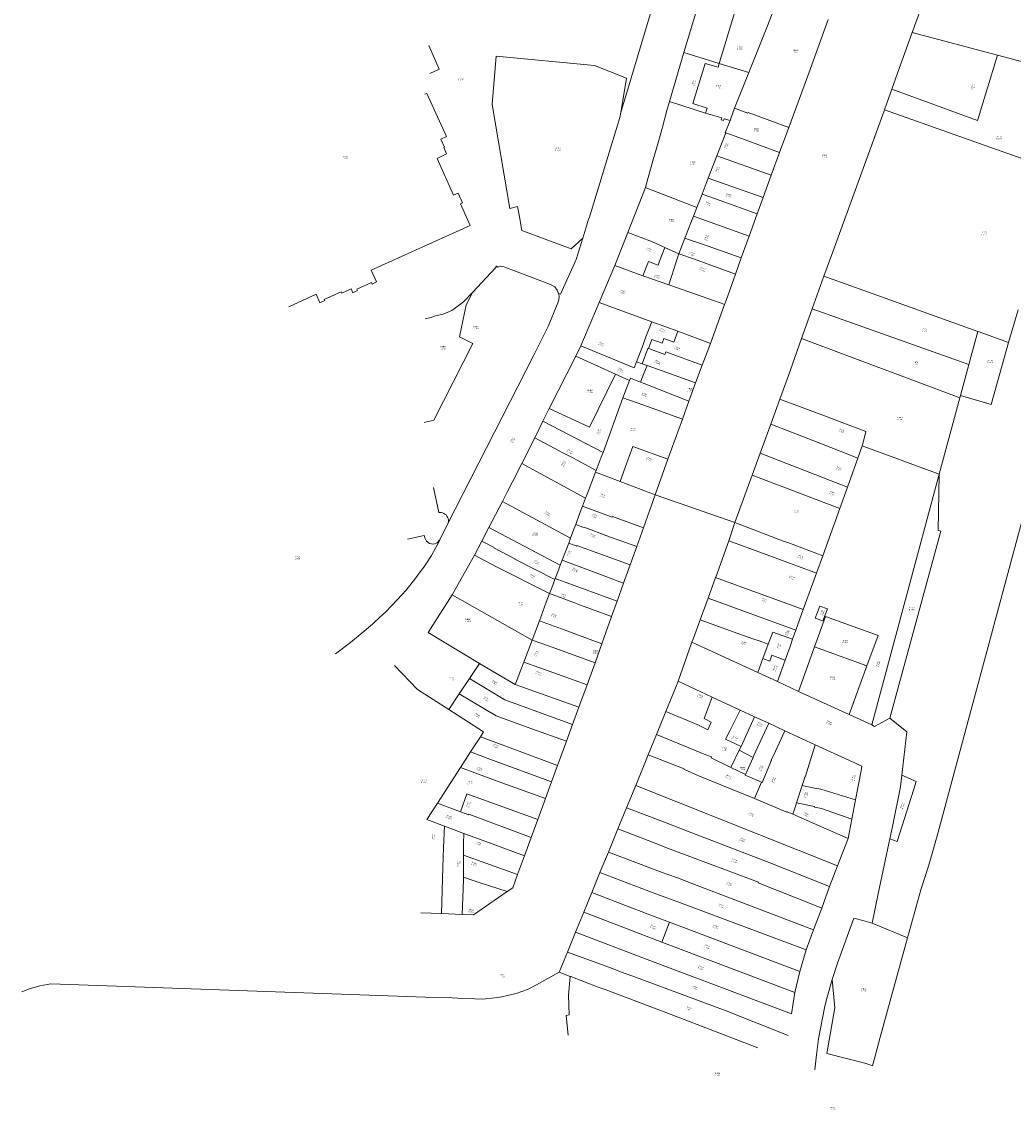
# Model space of a CAD drawing. Header units: metres. Extents: x 197037 to 199246, y 355238 to 356599.
# Tile 1 of 24: x 197037 to 197345, y 355673 to 356012. Entities that reach past the tile are written whole.
import ezdxf
from ezdxf.lldxf.tags import DXFTag

# ---------------------------------------------------------------- set-up
doc = ezdxf.new("R2010")
doc.units = ezdxf.units.M
doc.layers.add('B-WE-KG-GRENS-T18', color=254, linetype='Continuous', lineweight=18)
doc.layers.add('B-WE-KG-GRENS_KADASTRAAL-G', color=254, linetype='KG-KADASTRAAL', lineweight=18)
doc.styles.add('NLCS-ISO-T25', font='NLCS-ISO.ttf')
doc.styles.get("Standard").update_dxf_attribs({"font": 'isocp.shx'})
tags = doc.linetypes.add('KG-KADASTRAAL', pattern='A,5.5,-2,["K",Standard,S=1.8,R=0,X=0,Y=-0.9],-2,5.5,-2,[5,NLCS.SHX,S=0.75,R=0,X=0,Y=0],-2', length=19).pattern_tags.tags
tags[6] = DXFTag(74, 10)

msp = doc.modelspace()

# ---------------------------------------------------------------- linework, layer by layer
at = {"layer": 'B-WE-KG-GRENS_KADASTRAAL-G', "ltscale": 0.15, "flags": 128}
for points in [[(197242.715, 356001.932), (197252.39, 356034.321)], [(197253.667, 355998.587), (197263.446, 356031.085)], [(197313.647, 356008.184), (197317.345, 356018.428), (197318.611, 356021.812)], [(197223.057, 355983.383), (197232.828, 356015.853)], [(197262.898, 355995.759), (197268.689, 356010.282), (197271.652, 356018.004)], [(197275.256, 355978.677), (197281.519, 355995.534), (197287.478, 356012.229)], [(197307.333, 355990.597), (197309.062, 355995.569), (197313.647, 356008.184)], [(197313.647, 356008.184), (197340.135, 356001.187)], [(197166.675, 355996.837), (197163.407, 356004.143)], [(197238.166, 355986.766), (197242.715, 356001.932)], [(197242.715, 356001.932), (197253.667, 355998.587)], [(197211.28, 355944.236), (197207.618, 355941.004), (197192.297, 355946.621), (197191.495, 355951.533), (197191.025, 355954.089), (197188.642, 355953.543), (197183.079, 355985.819), (197184.376, 356000.855), (197214.858, 355997.907), (197224.878, 355993.963), (197223.057, 355983.383)], [(197249.417, 355983.172), (197249.913, 355984.714), (197245.511, 355986.132), (197249.286, 355998.595), (197253.302, 355997.377), (197253.667, 355998.587)], [(197253.667, 355998.587), (197262.898, 355995.759)], [(197307.333, 355990.597), (197333.919, 355980.824), (197334.198, 355981.775), (197335.561, 355986.193), (197340.135, 356001.187)], [(197340.135, 356001.187), (197365.83, 355994.354)], [(197163.713, 355995.503), (197166.675, 355996.837)], [(197258.464, 355984.669), (197262.898, 355995.759)], [(197162.187, 355988.996), (197162.826, 355989.282), (197168.883, 355975.865), (197167.142, 355975.088)], [(197305.034, 355984.18), (197307.333, 355990.597)], [(197230.71, 355960.042), (197231.566, 355963.138), (197233.071, 355968.322), (197234.553, 355973.553), (197236.033, 355978.799), (197237.408, 355983.992), (197238.166, 355986.766)], [(197238.166, 355986.766), (197249.417, 355983.172)], [(197211.28, 355944.236), (197213.159, 355950.493), (197213.292, 355950.453), (197222.787, 355981.808), (197223.057, 355983.383)], [(197249.417, 355983.172), (197254.469, 355981.652), (197254.265, 355981.018), (197254.985, 355980.847), (197255.247, 355981.402), (197257.045, 355980.872)], [(197257.045, 355980.872), (197257.142, 355981.124), (197258.464, 355984.669)], [(197258.464, 355984.669), (197262.593, 355983.157), (197262.642, 355983.292), (197275.256, 355978.677)], [(197286.14, 355932.477), (197288.926, 355940.066), (197304.95, 355983.833), (197305.034, 355984.18)], [(197305.034, 355984.18), (197349.788, 355968.346), (197358.008, 355965.42), (197358.346, 355965.355)], [(197257.045, 355980.872), (197255.557, 355977.023), (197255.724, 355976.964)], [(197272.387, 355970.863), (197275.256, 355978.677)], [(197168.051, 355972.41), (197168.314, 355972.53), (197167.142, 355975.088)], [(197252.966, 355969.87), (197255.724, 355976.964)], [(197255.724, 355976.964), (197259.788, 355975.521), (197272.387, 355970.863)], [(197168.051, 355972.41), (197168.967, 355970.446), (197166.026, 355969.075)], [(197171.137, 355957.594), (197166.026, 355969.075)], [(197250.257, 355962.878), (197252.966, 355969.87)], [(197252.966, 355969.87), (197269.818, 355963.834)], [(197269.818, 355963.834), (197272.387, 355970.863)], [(197248.336, 355957.971), (197250.257, 355962.878)], [(197250.257, 355962.878), (197253.411, 355961.812), (197267.282, 355956.874)], [(197267.282, 355956.874), (197269.818, 355963.834)], [(197119.927, 355922.997), (197128.389, 355926.895), (197129.6, 355924.185), (197131.114, 355924.867), (197130.933, 355925.268), (197136.172, 355927.637), (197136.351, 355927.236), (197139.253, 355928.548), (197139.794, 355927.342), (197141.214, 355927.98), (197141.001, 355928.403), (197145.589, 355930.457), (197145.781, 355930.038), (197147.205, 355930.675), (197145.535, 355934.328), (197176.25, 355948.184), (197173.221, 355954.981), (197173.849, 355955.264), (197172.515, 355958.218), (197171.137, 355957.594)], [(197225.241, 355946.029), (197230.71, 355960.042)], [(197230.71, 355960.042), (197230.954, 355959.947), (197246.751, 355953.818)], [(197246.751, 355953.818), (197248.336, 355957.971)], [(197248.336, 355957.971), (197253.942, 355955.989), (197265.472, 355951.891)], [(197265.472, 355951.891), (197267.282, 355956.874)], [(197242.951, 355944.268), (197244.339, 355947.736), (197244.686, 355948.522), (197245.713, 355951.158)], [(197245.713, 355951.158), (197246.751, 355953.818)], [(197245.713, 355951.158), (197262.938, 355944.891)], [(197262.938, 355944.891), (197265.472, 355951.891)], [(197221.223, 355935.804), (197225.241, 355946.029)], [(197225.241, 355946.029), (197232.886, 355943.148), (197236.715, 355941.391)], [(197241.077, 355939.445), (197242.951, 355944.268)], [(197242.951, 355944.268), (197245.88, 355943.266), (197246.293, 355943.114), (197250.225, 355941.748), (197260.526, 355938.19)], [(197260.526, 355938.19), (197262.938, 355944.891)], [(197203.676, 355927.122), (197204.369, 355926.839), (197209.171, 355937.628), (197211.28, 355944.236)], [(197229.972, 355932.626), (197231.646, 355937.044), (197234.668, 355935.918), (197235.091, 355937.099), (197236.715, 355941.391)], [(197236.715, 355941.391), (197241.077, 355939.445)], [(197238.024, 355929.755), (197240.378, 355937.285), (197241.077, 355939.445)], [(197241.077, 355939.445), (197245.978, 355937.729), (197258.71, 355933.121)], [(197258.71, 355933.121), (197260.526, 355938.19)], [(197177, 355927.418), (197184.127, 355935.039), (197184.406, 355935.586), (197184.917, 355935.323), (197185.812, 355935.562), (197186.862, 355935.351), (197187.753, 355934.987), (197189.532, 355934.336), (197201.276, 355929.908), (197202.532, 355929.166), (197203.357, 355928.1), (197203.676, 355927.122)], [(197216.36, 355924.31), (197221.223, 355935.804)], [(197221.223, 355935.804), (197229.972, 355932.626)], [(197229.972, 355932.626), (197238.024, 355929.755)], [(197255.326, 355923.689), (197255.778, 355924.916), (197258.71, 355933.121)], [(197282.563, 355922.375), (197286.14, 355932.477)], [(197286.14, 355932.477), (197300.028, 355927.467), (197334.017, 355915.281)], [(197162.286, 355919.257), (197164.05, 355919.629), (197165.469, 355920.104), (197167.866, 355920.63), (197170.534, 355921.835), (197174.161, 355924.505), (197177, 355927.418)], [(197172.96, 355913.67), (197175.043, 355923.57), (197177, 355927.418)], [(197238.024, 355929.755), (197254.244, 355924.068), (197255.326, 355923.689)], [(197169.27, 355855.412), (197195.977, 355907.674), (197199.256, 355914.358), (197200.464, 355916.822), (197202.426, 355921.354), (197203.493, 355924.165), (197203.855, 355925.132), (197203.956, 355926.259), (197203.676, 355927.122)], [(197210.693, 355910.838), (197216.36, 355924.31)], [(197216.36, 355924.31), (197232.743, 355918.313)], [(197250.923, 355911.579), (197255.326, 355923.689)], [(197279.272, 355913.122), (197282.563, 355922.375)], [(197282.563, 355922.375), (197331.196, 355905.061)], [(197343.52, 355911.893), (197346.552, 355922.054)], [(197228.004, 355905.832), (197229.873, 355910.598), (197230.911, 355913.579), (197232.743, 355918.313)], [(197232.743, 355918.313), (197240.795, 355915.346)], [(197231.671, 355909.957), (197232.742, 355912.846), (197235.917, 355911.685), (197236.418, 355913.091), (197239.512, 355911.942), (197240.795, 355915.346)], [(197240.795, 355915.346), (197250.923, 355911.579)], [(197331.196, 355905.061), (197334.017, 355915.281)], [(197334.017, 355915.281), (197334.14, 355915.246), (197343.52, 355911.893)], [(197161.981, 355886.975), (197164.975, 355887.693), (197177.107, 355911.543), (197172.96, 355913.67)], [(197209.083, 355907.664), (197210.693, 355910.838)], [(197210.693, 355910.838), (197227.286, 355904.006)], [(197248.373, 355904.829), (197250.923, 355911.579)], [(197272.522, 355894.284), (197275.123, 355901.298), (197279.272, 355913.122)], [(197279.272, 355913.122), (197328.477, 355894.668)], [(197343.52, 355911.893), (197338.163, 355892.605), (197328.677, 355895.44)], [(197200.803, 355891.321), (197209.083, 355907.664)], [(197209.083, 355907.664), (197221.391, 355902.051)], [(197229.763, 355905.214), (197231.525, 355910.01), (197231.671, 355909.957)], [(197231.671, 355909.957), (197232.271, 355909.743), (197236.754, 355908.089), (197237.108, 355908.979), (197248.373, 355904.829)], [(197227.286, 355904.006), (197228.004, 355905.832)], [(197228.004, 355905.832), (197229.763, 355905.214)], [(197229.763, 355905.214), (197231.263, 355904.698)], [(197230.067, 355901.72), (197231.263, 355904.698)], [(197231.263, 355904.698), (197235.935, 355903.092), (197246.327, 355899.362)], [(197246.327, 355899.362), (197248.373, 355904.829)], [(197328.677, 355895.44), (197331.196, 355905.061)], [(197200.803, 355891.321), (197213.336, 355885.513), (197221.391, 355902.051)], [(197221.391, 355902.051), (197225.794, 355900.089)], [(197225.794, 355900.089), (197226.082, 355900.807)], [(197226.082, 355900.807), (197229.197, 355899.569)], [(197230.067, 355901.72), (197229.666, 355900.721), (197229.259, 355899.722)], [(197223.727, 355894.692), (197225.794, 355900.089)], [(197229.259, 355899.722), (197229.197, 355899.569)], [(197229.197, 355899.569), (197230.388, 355899.097), (197244.25, 355893.617)], [(197244.25, 355893.617), (197246.327, 355899.362)], [(197223.727, 355894.692), (197217.604, 355877.725)], [(197242.228, 355888), (197231.674, 355891.849), (197228.122, 355893.094), (197223.727, 355894.692)], [(197242.228, 355888), (197244.25, 355893.617)], [(197269.704, 355886.527), (197272.522, 355894.284)], [(197272.522, 355894.284), (197286.39, 355889.089), (197299.182, 355884.167), (197298.195, 355879.984), (197298.061, 355879.732)], [(197321.978, 355870.94), (197328.477, 355894.668)], [(197328.477, 355894.668), (197328.677, 355895.44)], [(197198.828, 355887.376), (197200.803, 355891.321)], [(197196.323, 355882.24), (197198.828, 355887.376)], [(197198.828, 355887.376), (197217.604, 355877.725)], [(197237.699, 355875.625), (197242.228, 355888)], [(197266.375, 355877.444), (197269.704, 355886.527)], [(197269.704, 355886.527), (197283.079, 355881.256), (197290.691, 355878.326), (197296.723, 355875.966)], [(197192.319, 355874.279), (197196.323, 355882.24)], [(197196.323, 355882.24), (197203.907, 355878.234), (197204.673, 355877.778), (197208.342, 355875.875), (197211.813, 355874.038), (197215.411, 355872.093)], [(197217.604, 355877.725), (197217.018, 355876.219)], [(197224.547, 355873.355), (197226.832, 355879.596)], [(197226.832, 355879.596), (197237.699, 355875.625)], [(197263.87, 355870.614), (197266.375, 355877.444)], [(197266.375, 355877.444), (197293.517, 355866.931)], [(197296.723, 355875.966), (197298.061, 355879.732)], [(197298.061, 355879.732), (197321.978, 355870.94)], [(197186.287, 355862.472), (197187.894, 355865.563), (197189.466, 355868.606), (197192.319, 355874.279)], [(197192.319, 355874.279), (197212.093, 355863.504)], [(197217.018, 355876.219), (197215.411, 355872.093)], [(197224.547, 355873.355), (197222.84, 355868.657)], [(197233.738, 355864.517), (197237.699, 355875.625)], [(197293.517, 355866.931), (197296.723, 355875.966)], [(197212.093, 355863.504), (197212.613, 355864.692), (197215.202, 355871.558)], [(197215.202, 355871.558), (197215.411, 355872.093)], [(197215.202, 355871.558), (197219.1, 355870.077)], [(197219.1, 355870.077), (197222.84, 355868.657)], [(197258.569, 355855.882), (197263.87, 355870.614)], [(197263.87, 355870.614), (197291.155, 355860.317)], [(197301.047, 355793.023), (197321.978, 355870.94)], [(197306.73, 355795.179), (197322.499, 355853.2), (197321.702, 355853.4), (197321.978, 355870.94)], [(197166.778, 355859.014), (197166.54, 355858.996), (197164.889, 355866.848)], [(197222.84, 355868.657), (197233.738, 355864.517)], [(197291.155, 355860.317), (197293.517, 355866.931)], [(197211.171, 355860.974), (197212.093, 355863.504)], [(197230.135, 355854.306), (197233.738, 355864.517)], [(197233.738, 355864.517), (197258.569, 355855.882)], [(197350.469, 355864.173), (197349.916, 355864.321), (197321.759, 355759.712), (197320.092, 355753.788)], [(197182.101, 355854.426), (197186.287, 355862.472)], [(197186.287, 355862.472), (197207.427, 355851.064)], [(197209.082, 355855.275), (197210.241, 355858.583), (197211.171, 355860.974)], [(197211.171, 355860.974), (197220.392, 355857.567), (197220.483, 355857.811), (197230.135, 355854.306)], [(197285.895, 355845.607), (197291.155, 355860.317)], [(197169.27, 355855.412), (197169.422, 355855.825), (197169.5, 355856.259), (197169.502, 355856.699), (197169.427, 355857.133), (197169.278, 355857.547), (197169.06, 355857.93), (197168.779, 355858.269), (197168.444, 355858.554), (197168.064, 355858.777), (197167.651, 355858.931), (197167.218, 355859.01), (197166.778, 355859.014)], [(197166.797, 355850.554), (197169.27, 355855.412)], [(197179.88, 355850.156), (197182.101, 355854.426)], [(197182.101, 355854.426), (197204.24, 355842.711)], [(197207.427, 355851.064), (197208.521, 355853.855), (197209.082, 355855.275)], [(197209.082, 355855.275), (197211.325, 355854.493), (197212.519, 355854.128), (197218.406, 355851.929), (197228.045, 355848.491)], [(197228.045, 355848.491), (197230.135, 355854.306)], [(197256.61, 355850.279), (197258.569, 355855.882)], [(197258.569, 355855.882), (197273.873, 355850.067), (197274.984, 355849.683), (197285.895, 355845.607)], [(197134.378, 355815.141), (197139.043, 355818.625), (197142.06, 355821.108), (197145.915, 355824.35), (197146.367, 355824.756), (197148.127, 355826.371), (197150.05, 355828.196), (197153.569, 355831.884), (197156.368, 355834.872), (197159.408, 355838.766), (197160.737, 355840.604), (197161.83, 355842.055), (197162.712, 355843.308), (197164.21, 355845.711), (197164.789, 355846.649), (197165.055, 355847.249), (197165.965, 355848.837), (197166.393, 355849.63), (197166.797, 355850.554)], [(197156.823, 355850.774), (197161.995, 355851.842), (197162.138, 355851.169), (197162.677, 355850.085), (197163.662, 355849.381), (197164.862, 355849.223), (197165.996, 355849.647), (197166.797, 355850.554)], [(197177.59, 355845.758), (197179.88, 355850.156)], [(197179.88, 355850.156), (197183.699, 355848.201), (197183.609, 355848.031), (197190.187, 355844.608), (197190.138, 355844.485), (197202.56, 355838.17)], [(197206.885, 355849.554), (197207.427, 355851.064)], [(197252.588, 355838.944), (197256.61, 355850.279)], [(197256.61, 355850.279), (197268.229, 355845.961), (197283.848, 355840.135)], [(197204.864, 355844.188), (197206.885, 355849.554)], [(197206.885, 355849.554), (197209.407, 355848.597), (197209.459, 355848.758), (197225.981, 355842.746)], [(197225.981, 355842.746), (197228.045, 355848.491)], [(197170.725, 355833.505), (197177.59, 355845.758)], [(197177.59, 355845.758), (197184.442, 355842.121), (197200.906, 355833.829)], [(197204.24, 355842.711), (197204.864, 355844.188)], [(197204.864, 355844.188), (197214.271, 355840.679), (197223.948, 355837.088)], [(197283.848, 355840.135), (197285.895, 355845.607)], [(197202.705, 355838.555), (197203.289, 355840.087), (197203.719, 355841.147), (197204.24, 355842.711)], [(197223.948, 355837.088), (197225.981, 355842.746)], [(197279.796, 355828.851), (197283.848, 355840.135)], [(197200.906, 355833.829), (197201.627, 355835.622), (197202.56, 355838.17)], [(197202.56, 355838.17), (197202.705, 355838.555)], [(197202.705, 355838.555), (197221.943, 355831.513)], [(197221.943, 355831.513), (197223.948, 355837.088)], [(197250.232, 355832.393), (197252.547, 355838.828)], [(197252.547, 355838.828), (197252.588, 355838.944)], [(197252.547, 355838.828), (197262.931, 355835.021), (197273.509, 355831.141), (197279.796, 355828.851)], [(197163.25, 355821.712), (197170.725, 355833.505)], [(197170.725, 355833.505), (197195.537, 355819.375)], [(197197.789, 355825.405), (197199.911, 355831.144), (197200.906, 355833.829)], [(197200.906, 355833.829), (197205.646, 355832.067), (197209.05, 355830.831), (197210.521, 355830.264), (197220.219, 355826.718)], [(197220.219, 355826.718), (197221.943, 355831.513)], [(197247.788, 355825.65), (197250.232, 355832.393)], [(197250.232, 355832.393), (197277.464, 355822.446)], [(197287.305, 355829.084), (197285.854, 355825.339), (197283.502, 355826.18), (197284.952, 355829.925), (197287.305, 355829.084)], [(197217.174, 355818.251), (197220.219, 355826.718)], [(197277.464, 355822.446), (197279.796, 355828.851)], [(197283.31, 355817.311), (197286.713, 355826.707), (197303.063, 355820.782), (197299.576, 355811.374)], [(197195.537, 355819.375), (197197.789, 355825.405)], [(197197.789, 355825.405), (197204.659, 355822.889), (197217.174, 355818.251)], [(197245.132, 355818.699), (197245.655, 355819.995), (197247.788, 355825.65)], [(197247.788, 355825.65), (197260.628, 355821.01), (197264.475, 355819.699), (197266.084, 355819.112), (197268.855, 355818.126)], [(197163.25, 355821.712), (197179.219, 355812.163)], [(197192.97, 355812.576), (197195.537, 355819.375)], [(197195.537, 355819.375), (197200.582, 355817.572), (197215.11, 355812.356)], [(197268.855, 355818.126), (197270.351, 355821.885), (197276.49, 355819.664)], [(197274.171, 355813.16), (197275.69, 355817.415), (197276.49, 355819.664)], [(197276.49, 355819.664), (197277.464, 355822.446)], [(197215.11, 355812.356), (197217.174, 355818.251)], [(197240.882, 355806.653), (197245.132, 355818.699)], [(197245.132, 355818.699), (197265.632, 355809.302)], [(197267.255, 355813.629), (197268.855, 355818.126)], [(197278.326, 355803.422), (197283.31, 355817.311)], [(197283.31, 355817.311), (197299.576, 355811.374)], [(197192.97, 355812.576), (197191.768, 355809.644), (197191.056, 355807.682), (197190.274, 355805.598)], [(197192.97, 355812.576), (197202.248, 355809.197), (197212.608, 355805.45)], [(197212.608, 355805.45), (197215.11, 355812.356)], [(197265.632, 355809.302), (197267.255, 355813.629)], [(197267.255, 355813.629), (197269.36, 355812.87), (197270.019, 355814.684), (197274.171, 355813.16)], [(197271.778, 355806.481), (197274.171, 355813.16)], [(197152.774, 355811.467), (197159.912, 355804.021), (197169.602, 355797.815)], [(197176.096, 355807.503), (197179.219, 355812.163)], [(197179.219, 355812.163), (197190.216, 355805.617), (197190.274, 355805.598)], [(197265.632, 355809.302), (197271.778, 355806.481)], [(197299.576, 355811.374), (197294.023, 355796.265)], [(197172.858, 355802.673), (197176.096, 355807.503)], [(197176.096, 355807.503), (197187.062, 355800.836), (197208.092, 355793.155)], [(197190.274, 355805.598), (197192.029, 355805.013), (197210.066, 355798.529)], [(197237.098, 355797.191), (197240.181, 355804.711), (197240.882, 355806.653)], [(197240.882, 355806.653), (197242.637, 355805.75), (197251.505, 355801.639)], [(197271.778, 355806.481), (197278.326, 355803.422)], [(197169.602, 355797.815), (197172.858, 355802.673)], [(197172.858, 355802.673), (197184.314, 355795.88), (197195.114, 355791.934), (197206.187, 355787.97)], [(197210.066, 355798.529), (197212.608, 355805.45)], [(197278.326, 355803.422), (197294.023, 355796.265)], [(197237.098, 355797.191), (197247.569, 355792.812), (197247.526, 355792.695), (197248.009, 355792.502), (197250.088, 355791.461), (197251.193, 355793.922), (197248.999, 355794.999), (197251.505, 355801.639)], [(197251.505, 355801.639), (197260.199, 355797.622)], [(197169.602, 355797.815), (197180.452, 355790.848), (197179.468, 355789.329)], [(197208.092, 355793.155), (197210.066, 355798.529)], [(197234.184, 355790.055), (197237.098, 355797.191)], [(197257, 355791.189), (197260.199, 355797.622)], [(197260.199, 355797.622), (197264.592, 355795.593)], [(197260.456, 355786.343), (197264.592, 355795.593)], [(197264.592, 355795.593), (197269.068, 355793.525)], [(197294.023, 355796.265), (197301.047, 355793.023)], [(197206.187, 355787.97), (197208.092, 355793.155)], [(197264.201, 355782.933), (197264.34, 355783.352), (197269.068, 355793.525)], [(197269.068, 355793.525), (197274.032, 355791.232)], [(197306.73, 355795.179), (197301.97, 355792.569), (197301.047, 355793.023)], [(197310.413, 355777.384), (197311.975, 355790.873), (197306.73, 355795.179)], [(197176.426, 355784.628), (197179.468, 355789.329)], [(197179.468, 355789.329), (197184.245, 355787.585), (197192.361, 355784.52), (197203.42, 355780.435)], [(197231.603, 355783.737), (197234.184, 355790.055)], [(197234.184, 355790.055), (197249.548, 355783.771), (197251.288, 355783.105), (197251.187, 355782.767), (197257.305, 355779.816)], [(197255.641, 355788.558), (197257, 355791.189)], [(197266.778, 355775.228), (197266.977, 355775.14), (197269.933, 355782.095), (197269.833, 355782.139), (197270.535, 355783.572), (197274.032, 355791.232)], [(197274.032, 355791.232), (197283.536, 355786.844)], [(197203.42, 355780.435), (197206.187, 355787.97)], [(197255.641, 355788.558), (197260.319, 355786.381), (197260.456, 355786.343)], [(197259.863, 355785.156), (197260.456, 355786.343)], [(197279.444, 355774.234), (197279.938, 355775.759), (197280.27, 355776.918), (197280.417, 355776.841), (197283.536, 355786.844)], [(197283.536, 355786.844), (197296.458, 355780.936), (197298.025, 355780.191), (197297.734, 355778.732), (197296.035, 355769.802)], [(197173.304, 355779.804), (197176.426, 355784.628)], [(197176.426, 355784.628), (197182.365, 355782.424), (197201.538, 355775.305)], [(197227.721, 355774.244), (197231.603, 355783.737)], [(197231.603, 355783.737), (197242.728, 355779.396), (197242.672, 355779.24), (197247.016, 355777.322), (197264.632, 355770.189)], [(197259.863, 355785.156), (197257.305, 355779.816)], [(197259.863, 355785.156), (197264.201, 355782.933)], [(197261.809, 355777.644), (197264.201, 355782.933)], [(197166.129, 355768.72), (197173.304, 355779.804)], [(197173.304, 355779.804), (197186.157, 355775.067), (197199.645, 355770.147)], [(197201.538, 355775.305), (197203.42, 355780.435)], [(197257.305, 355779.816), (197261.809, 355777.644)], [(197199.645, 355770.147), (197201.538, 355775.305)], [(197266.778, 355775.228), (197261.726, 355777.464), (197261.809, 355777.644)], [(197264.632, 355770.189), (197266.778, 355775.228)], [(197306.686, 355757.595), (197308.943, 355756.838), (197314.16, 355773.092), (197314.905, 355775.411), (197310.413, 355777.384)], [(197306.686, 355757.595), (197307.497, 355761.44), (197310.003, 355773.838), (197310.413, 355777.384)], [(197224.866, 355767.265), (197227.721, 355774.244)], [(197227.721, 355774.244), (197290.472, 355749.285)], [(197277.684, 355768.79), (197279.444, 355774.234)], [(197279.444, 355774.234), (197283.3, 355773.427), (197285.231, 355773.062), (197296.035, 355769.802)], [(197162.817, 355763.603), (197166.129, 355768.72)], [(197166.129, 355768.72), (197173.217, 355766.054)], [(197173.217, 355766.054), (197175.274, 355771.652), (197177.812, 355770.705), (197197.259, 355763.643)], [(197197.259, 355763.643), (197199.645, 355770.147)], [(197264.632, 355770.189), (197274.701, 355765.906), (197274.764, 355766.053), (197276.548, 355765.278)], [(197276.548, 355765.278), (197277.475, 355768.094), (197277.684, 355768.79)], [(197277.684, 355768.79), (197283.305, 355767.722)], [(197294.914, 355763.79), (197296.035, 355769.802)], [(197173.217, 355766.054), (197174.997, 355765.385), (197175.77, 355765.103), (197175.832, 355765.273), (197195.218, 355758.072)], [(197222.173, 355760.691), (197224.866, 355767.265)], [(197224.866, 355767.265), (197236.674, 355762.773), (197243.822, 355759.995), (197268.381, 355750.55), (197287.942, 355742.801)], [(197276.548, 355765.278), (197284.507, 355761.824), (197293.786, 355757.743)], [(197283.259, 355767.458), (197283.305, 355767.722)], [(197283.259, 355767.458), (197285.485, 355767.106), (197294.914, 355763.79)], [(197162.817, 355763.603), (197168.254, 355761.573)], [(197195.218, 355758.072), (197197.259, 355763.643)], [(197293.786, 355757.743), (197294.914, 355763.79)], [(197167.339, 355734.39), (197167.767, 355748.736), (197167.977, 355754.901), (197168.254, 355761.573)], [(197168.254, 355761.573), (197174.261, 355759.332)], [(197174.187, 355752.554), (197174.213, 355756.165), (197174.261, 355759.332)], [(197174.261, 355759.332), (197183.124, 355756.034), (197193.127, 355752.363)], [(197219.221, 355753.485), (197222.173, 355760.691)], [(197222.173, 355760.691), (197224.051, 355759.986), (197234.245, 355756.043), (197237.64, 355754.72), (197265.863, 355744.181), (197265.781, 355743.973), (197283.269, 355737.047), (197285.563, 355736.075)], [(197193.127, 355752.363), (197195.218, 355758.072)], [(197290.472, 355749.285), (197293.786, 355757.743)], [(197301.201, 355731.414), (197303.194, 355741.048), (197306.686, 355757.595)], [(197174.161, 355745.691), (197174.164, 355749.406), (197174.187, 355752.554)], [(197174.187, 355752.554), (197181.135, 355750.041), (197191.005, 355746.567)], [(197191.005, 355746.567), (197193.127, 355752.363)], [(197216.616, 355747.128), (197219.221, 355753.485)], [(197219.221, 355753.485), (197236.232, 355747.068), (197237.374, 355746.694), (197240.987, 355745.391), (197245.457, 355743.662), (197282.997, 355729.379)], [(197312.184, 355726.912), (197316.287, 355741.824), (197318.671, 355749.159), (197320.092, 355753.788)], [(197287.942, 355742.801), (197290.472, 355749.285)], [(197173.801, 355734.13), (197174.169, 355744.739), (197174.161, 355745.691)], [(197174.161, 355745.691), (197177.504, 355744.595), (197179.072, 355744.085)], [(197187.815, 355741.285), (197189.49, 355742.435), (197191.005, 355746.567)], [(197214.077, 355740.936), (197216.616, 355747.128)], [(197216.616, 355747.128), (197234.01, 355740.553), (197240.822, 355738.02), (197280.715, 355723.115)], [(197179.072, 355744.085), (197187.815, 355741.285)], [(197285.563, 355736.075), (197287.942, 355742.801)], [(197173.801, 355734.13), (197177.296, 355733.986), (197187.815, 355741.285)], [(197211.567, 355734.815), (197214.077, 355740.936)], [(197214.077, 355740.936), (197227.252, 355735.874), (197233.777, 355733.429), (197238.188, 355731.759)], [(197160.979, 355734.631), (197167.339, 355734.39)], [(197209.025, 355728.617), (197211.567, 355734.815)], [(197211.567, 355734.815), (197235.869, 355725.567)], [(197282.997, 355729.379), (197285.563, 355736.075)], [(197167.339, 355734.39), (197173.801, 355734.13)], [(197235.869, 355725.567), (197238.188, 355731.759)], [(197238.188, 355731.759), (197278.742, 355716.399)], [(197290.398, 355719.023), (197295.499, 355732.969)], [(197295.499, 355732.969), (197298.25, 355732.279), (197301.201, 355731.414)], [(197312.184, 355726.912), (197301.739, 355731.193), (197301.201, 355731.414)], [(197206.495, 355722.452), (197209.025, 355728.617)], [(197209.025, 355728.617), (197231.302, 355720.176), (197276.147, 355703.238)], [(197280.715, 355723.115), (197282.997, 355729.379)], [(197235.869, 355725.567), (197277.124, 355709.858)], [(197301.33, 355687.098), (197302.218, 355690.557), (197303.67, 355695.966), (197312.184, 355726.912)], [(197203.926, 355716.191), (197206.495, 355722.452)], [(197206.495, 355722.452), (197220.461, 355717.323), (197222.964, 355716.315)], [(197278.742, 355716.399), (197280.715, 355723.115)], [(197288.721, 355713.928), (197290.398, 355719.023)], [(197036.925, 355710.09), (197039.349, 355710.991), (197042.59, 355711.99), (197045.946, 355712.547), (197165.285, 355708.372), (197170.711, 355708.199), (197173.988, 355708.059), (197177.673, 355707.937), (197180.099, 355707.83), (197183.905, 355708.198), (197186.113, 355708.566), (197187.9, 355708.93), (197190.544, 355709.617), (197194.083, 355710.86), (197196.92, 355712.236), (197203.926, 355716.191)], [(197203.926, 355716.191), (197207.331, 355714.894)], [(197207.331, 355714.894), (197206.819, 355709.013), (197207.007, 355702.915), (197206.073, 355702.774), (197206.718, 355696.663)], [(197207.331, 355714.894), (197207.504, 355714.821)], [(197207.504, 355714.821), (197216.084, 355711.57), (197218.19, 355710.85), (197238.748, 355703.006), (197265.636, 355692.705)], [(197222.964, 355716.315), (197226.842, 355714.95)], [(197226.842, 355714.95), (197255.816, 355704.14), (197275.066, 355696.511)], [(197277.124, 355709.858), (197278.742, 355716.399)], [(197283.426, 355685.897), (197283.862, 355690.507), (197284.188, 355692.964), (197284.506, 355695.472), (197286.473, 355705.634), (197287.169, 355708.415), (197288.721, 355713.928)], [(197301.33, 355687.098), (197299.312, 355687.809), (197287.114, 355690.971), (197289.628, 355705.086), (197288.721, 355713.928)], [(197276.147, 355703.238), (197277.124, 355709.858)]]:
    msp.add_lwpolyline(points, dxfattribs=at)

# ---------------------------------------------------------------- texts
at = {"layer": 'B-WE-KG-GRENS-T18', "char_height": 0.36, "attachment_point": 5, "style": 'NLCS-ISO-T25'}
for s, insert in [('RMD00\\PD 4783', (197260.033, 356003.372)), ('RMD00\\PD 4031', (197277.493, 356002.371)), ('RMD00\\PD 5455', (197173.343, 355993.714)), ('RMD00\\PD 4785', (197253.478, 355991.325)), ('RMD00\\PD 3167', (197265.268, 355977.922)), ('RMD00\\PB 6429', (197340.65, 355975.49)), ('RMD00\\PD 4889', (197203.509, 355971.952)), ('RMD00\\PD 5310', (197137.307, 355969.327)), ('RMD00\\PD 4296', (197245.425, 355967.646)), ('RMD00\\PD 4492', (197286.519, 355969.787)), ('RMD00\\PD 4745', (197238.87, 355949.752)), ('RMD00\\PB 6710', (197335.883, 355945.825)), ('RMD00\\PD 5090', (197178.172, 355916.548)), ('RMD00\\PB 1420', (197317.428, 355915.668)), ('RMD00\\PD 5453', (197167.91, 355910.26)), ('RMD00\\PB 1419', (197314.705, 355905.413)), ('RMD00\\PB 6849', (197337.851, 355905.987)), ('RMD00\\PD 4208', (197213.57, 355896.697)), ('RMD00\\PD 5642', (197244.576, 355897.212)), ('RMD00\\PB 3381', (197309.926, 355888.234)), ('RMD00\\PD 5356', (197226.918, 355884.842)), ('RMD00\\PB 2321', (197277.547, 355859.241)), ('RMD00\\PD 2878', (197196.556, 355852.346)), ('RMD00\\PD 5091', (197122.585, 355844.996)), ('RMD00\\PD 4808', (197191.865, 355830.648)), ('RMD00\\PB 7927', (197313.498, 355829.147)), ('RMD00\\PD 5662', (197175.575, 355825.54)), ('RMD00\\PB 7095', (197292.803, 355818.916)), ('RMD00\\PD 2481', (197215.352, 355815.686)), ('RMD00\\PD 4458', (197170.335, 355807.354)), ('RMD00\\PB 7094', (197288.888, 355807.543)), ('RMD00\\PD 5161', (197255.273, 355785.56)), ('RMD00\\PD 5160', (197261.021, 355779.453)), ('RMD00\\PD 3878', (197161.85, 355775.548)), ('RMD00\\PD 4172', (197176.222, 355775.051)), ('RMD00\\PD 5323', (197186.257, 355715.063)), ('RMD00\\PB 8061', (197298.644, 355710.689)), ('RMD00\\PD 5651', (197253.158, 355684.469)), ('RMD00\\PD 5228', (197288.877, 355673.739))]:
    msp.add_mtext(s, dxfattribs=dict(at, insert=insert))
for s, insert, rotation in [('RMD00\\PD 4784', (197245.86, 355992.565), 73.1), ('RMD00\\PB 5440', (197332.58, 355991.212), 73.1), ('RMD00\\PD 2469', (197255.904, 355972.951), 69.6), ('RMD00\\PD 2470', (197253.21, 355965.681), 70.2), ('RMD00\\PD 3331', (197256.587, 355957.548), 340.4), ('RMD00\\PD 3332', (197250.177, 355954.962), 337.8), ('RMD00\\PD 4746', (197249.741, 355944.441), 69.5), ('RMD00\\PD 2631', (197231.783, 355940.717), 339.4), ('RMD00\\PD 3697', (197245.144, 355939.394), 336.4), ('RMD00\\PD 4496', (197248.483, 355934.601), 338.9), ('RMD00\\PD 2632', (197234.308, 355932.386), 340.3), ('RMD00\\PD 4497', (197223.634, 355927.606), 340.1), ('RMD00\\PD 4337', (197236.043, 355915.667), 339.7), ('RMD00\\PD 4773', (197216.936, 355911.402), 337.6), ('RMD00\\PD 2874', (197240.677, 355909.984), 339.7), ('RMD00\\PD 5641', (197222.976, 355903.29), 336), ('RMD00\\PD 2648', (197234.476, 355905.732), 339.6), ('RMD00\\PD 2876', (197230.378, 355895.629), 340.7), ('RMD00\\PD 5223', (197216.228, 355884.118), 64), ('RMD00\\PB 3382', (197291.738, 355884.474), 340.5), ('RMD00\\PD 5324', (197189.519, 355881.472), 62.8), ('RMD00\\PD 3062', (197207.221, 355877.992), 326.4), ('RMD00\\PD 3063', (197205.353, 355874.24), 63.3), ('RMD00\\PD 5357', (197231.818, 355875.614), 339.9), ('RMD00\\PB 2319', (197290.895, 355872.668), 340.1), ('RMD00\\PD 2556', (197217.472, 355864.27), 339.8), ('RMD00\\PB 2320', (197288.702, 355865.079), 338.8), ('RMD00\\PD 2954', (197200.342, 355858.639), 328.5), ('RMD00\\PD 2557', (197214.986, 355857.957), 336.1), ('RMD00\\PD 2558', (197214.292, 355851.887), 335.4), ('RMD00\\PD 2559', (197207.112, 355846.286), 69.4), ('RMD00\\PD 4648', (197196.947, 355843.549), 333.1), ('RMD00\\PB 2341', (197278.89, 355845.141), 339.5), ('RMD00\\PD 4647', (197195.572, 355839.169), 331.2), ('RMD00\\PD 2478', (197208.791, 355841.141), 335.5), ('RMD00\\PB 4172', (197276.222, 355838.768), 339.9), ('RMD00\\PD 3509', (197205.353, 355833.189), 339.6), ('RMD00\\PB 2326', (197267.694, 355831.837), 339.9), ('RMD00\\PD 3510', (197202.295, 355827.03), 337.6), ('RMD00\\PB 6825', (197285.764, 355827.908), 70.5), ('RMD00\\PB 2684', (197274.801, 355821.668), 70), ('RMD00\\PB 2338', (197261.268, 355818.434), 341.2), ('RMD00\\PD 2537', (197196.835, 355815.201), 68.7), ('RMD00\\PB 2685', (197272.271, 355817.62), 70.4), ('RMD00\\PB 6826', (197303.064, 355811.944), 69.4), ('RMD00\\PD 5663', (197197.509, 355809.051), 339.1), ('RMD00\\PB 2620', (197271.007, 355810.605), 70), ('RMD00\\PD 3823', (197183.854, 355806.205), 328.2), ('RMD00\\PD 4445', (197247.732, 355801.976), 335.1), ('RMD00\\PD 4341', (197181.201, 355801.141), 327.1), ('RMD00\\PD 3825', (197178.457, 355795.947), 324.2), ('RMD00\\PD 4896', (197266.276, 355793.095), 335.2), ('RMD00\\PD 4825', (197287.841, 355793.692), 335.2), ('RMD00\\PD 4446', (197258.519, 355788.805), 335.2), ('RMD00\\PD 2653', (197184.135, 355786.495), 339.3), ('RMD00\\PD 2654', (197179.248, 355779.262), 339.8), ('RMD00\\PD 4897', (197266.63, 355779.661), 68), ('RMD00\\PD 4443', (197256.528, 355776.847), 331.8), ('RMD00\\PD 4448', (197270.585, 355775.881), 70), ('RMD00\\PD 4449', (197295.443, 355776.538), 79.2), ('RMD00\\PD 4450', (197280.608, 355771.212), 71.9), ('RMD00\\PD 4173', (197175.729, 355768.315), 70), ('RMD00\\PB 8059', (197310.571, 355767.849), 72), ('RMD00\\PD 2585', (197169.766, 355764.306), 337), ('RMD00\\PD 4794', (197263.499, 355765.195), 338.3), ('RMD00\\PD 4451', (197280.61, 355765.22), 330.9), ('RMD00\\PD 2767', (197164.87, 355758.285), 88), ('RMD00\\PD 2771', (197178.759, 355756.166), 338.3), ('RMD00\\PD 4824', (197260.889, 355757.291), 338.3), ('RMD00\\PD 4793', (197258.299, 355750.842), 339), ('RMD00\\PD 2768', (197172.738, 355749.902), 91.4), ('RMD00\\PD 2770', (197177.46, 355749.858), 341.5), ('RMD00\\PD 4792', (197256.789, 355743.518), 339.5), ('RMD00\\PD 2769', (197176.678, 355735.197), 357.3), ('RMD00\\PD 4791', (197254.331, 355736.773), 339.2), ('RMD00\\PD 4898', (197233.063, 355730.251), 339.3), ('RMD00\\PD 4790', (197252.529, 355730.274), 339.5), ('RMD00\\PD 4899', (197249.818, 355724.116), 339.3), ('RMD00\\PD 5094', (197247.965, 355717.509), 339.2), ('RMD00\\PD 5095', (197246.069, 355711.338), 339.3), ('RMD00\\PD 5096', (197244.29, 355704.844), 339.6)]:
    msp.add_mtext(s, dxfattribs=dict(at, insert=insert, rotation=rotation))

doc.saveas('drawing.dxf')
